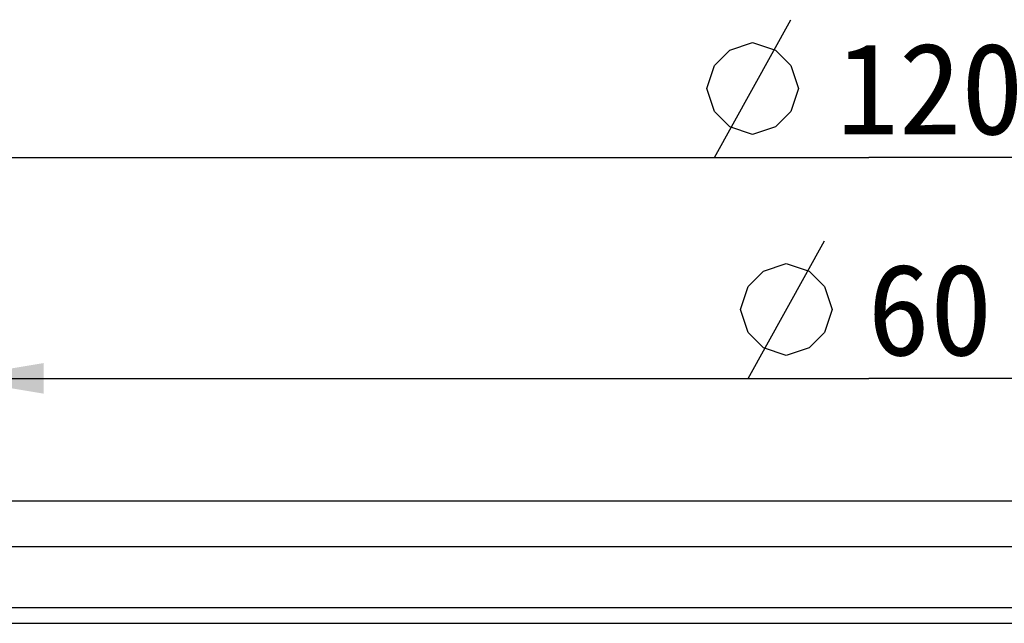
# Model space of a CAD drawing. Header units: millimetres. Extents: x 73 to 257, y 4 to 276.
# Tile 5 of 6: x 108 to 140, y 257 to 276. Entities that reach past the tile are written whole.
import ezdxf
from ezdxf.enums import TextEntityAlignment as Align

# ---------------------------------------------------------------- set-up
doc = ezdxf.new("R2010")
doc.units = ezdxf.units.MM
doc.header["$LTSCALE"] = 23.1
doc.layers.get('0').update_dxf_attribs({"linetype": 'CONTINUOUS'})
doc.layers.add('00_COMPONENTS', color=7, linetype='CONTINUOUS')
doc.layers.add('51__DRAFT_DIMS', color=7, linetype='CONTINUOUS')
doc.styles.get("Standard").update_dxf_attribs({"font": 'simfang.ttf'})
doc.dimstyles.new('DIMSTYLE_1', dxfattribs={"dimtxt": 3, "dimasz": 3, "dimexe": 2.5, "dimexo": 0.5, "dimgap": 0.75, "dimtad": 1, "dimdsep": 46, "dimtxsty": 'STANDARD', "dimblk": '_FILLED', "dimblk1": '_FILLED', "dimblk2": '_FILLED', "dimcen": 0.09, "dimclrt": 3, "dimazin": 2, "dimtp": 0.3, "dimtm": 0.3, "dimtfac": 1, "dimtofl": 0, "dimtmove": 0, "dimatfit": 3, "dimldrblk": '_FILLED', "dimfxl": 1, "dimtolj": 1, "dimarcsym": 0})

# ---------------------------------------------------------------- blocks, each defined once
blk = doc.blocks.new('_FILLED')
at = {"color": 0, "linetype": 'ByBlock'}
blk.add_solid([(0, 0), (-1, 0.167), (-1, -0.167)], dxfattribs=at)
blk = doc.blocks.new('*D1')
at = {"layer": '51__DRAFT_DIMS', "color": 4}
for p, q in [((75.569, 260.521), (75.569, 274.353)), ((195.569, 260.522), (195.569, 274.353)), ((75.569, 271.853), (135.569, 271.853)), ((195.569, 271.853), (135.569, 271.853))]:
    blk.add_line(p, q, dxfattribs=at)
at = {"layer": '51__DRAFT_DIMS', "color": 4, "xscale": 3, "yscale": 3, "zscale": 3, "rotation": 180}
blk.add_blockref('_FILLED', (75.569, 271.853), dxfattribs=at)
at = {"layer": '51__DRAFT_DIMS', "color": 4, "xscale": 3, "yscale": 3, "zscale": 3}
blk.add_blockref('_FILLED', (195.569, 271.853), dxfattribs=at)
at = {"layer": '51__DRAFT_DIMS', "color": 3}
blk.add_text('120', height=3, dxfattribs=at).set_placement((137.569, 272.603), align=Align.CENTER)
blk = doc.blocks.new('*D2')
at = {"layer": '51__DRAFT_DIMS', "color": 4}
for p, q in [((105.569, 259.621), (105.569, 267.128)), ((165.569, 259.621), (165.569, 267.128)), ((105.569, 264.628), (135.569, 264.628)), ((165.569, 264.628), (135.569, 264.628))]:
    blk.add_line(p, q, dxfattribs=at)
at = {"layer": '51__DRAFT_DIMS', "color": 4, "xscale": 3, "yscale": 3, "zscale": 3, "rotation": 180}
blk.add_blockref('_FILLED', (105.569, 264.628), dxfattribs=at)
at = {"layer": '51__DRAFT_DIMS', "color": 4, "xscale": 3, "yscale": 3, "zscale": 3}
blk.add_blockref('_FILLED', (165.569, 264.628), dxfattribs=at)
at = {"layer": '51__DRAFT_DIMS', "color": 3}
blk.add_text('60', height=3, dxfattribs=at).set_placement((137.569, 265.378), align=Align.CENTER)

msp = doc.modelspace()

# ---------------------------------------------------------------- linework, layer by layer
at = {"layer": '00_COMPONENTS', "color": 7}
for p, q in [((76.769, 260.6213), (194.9693, 260.6213)), ((165.569, 259.1213), (105.569, 259.1213)), ((167.269, 257.1213), (103.869, 257.1213)), ((104.369, 256.6213), (166.769, 256.6213))]:
    msp.add_line(p, q, dxfattribs=at)
at = {"layer": '51__DRAFT_DIMS', "color": 3}
for p, q in [((130.5144, 271.8528), (133.0144, 276.3528)), ((131.6159, 264.6283), (134.1159, 269.1283))]:
    msp.add_line(p, q, dxfattribs=at)
for points in [[(130.2644, 274.1028), (130.5144, 274.8528), (131.0144, 275.3528), (131.7644, 275.6028), (132.5144, 275.3528), (133.0144, 274.8528), (133.2644, 274.1028), (133.0144, 273.3528), (132.5144, 272.8528), (131.7644, 272.6028), (131.0144, 272.8528), (130.5144, 273.3528), (130.2644, 274.1028)], [(131.3659, 266.8783), (131.6159, 267.6283), (132.1159, 268.1283), (132.8659, 268.3783), (133.6159, 268.1283), (134.1159, 267.6283), (134.3659, 266.8783), (134.1159, 266.1283), (133.6159, 265.6283), (132.8659, 265.3783), (132.1159, 265.6283), (131.6159, 266.1283), (131.3659, 266.8783)]]:
    msp.add_lwpolyline(points, dxfattribs=at)

# ---------------------------------------------------------------- dimensions: what is measured, and where the dimension line sits
at = {"layer": '51__DRAFT_DIMS', "color": 4}
for base, p1, p2, picture, middle in [((195.569, 271.8528), (75.569, 260.021), (195.569, 260.0216), '*D1', (137.569, 271.8528)), ((165.569, 264.6283), (105.569, 259.1213), (165.569, 259.1213), '*D2', (137.569, 264.6283))]:
    dim = msp.add_linear_dim(base=base, p1=p1, p2=p2, text='%%c<>', dimstyle='DIMSTYLE_1', dxfattribs=at)
    dim.commit()
    dim.dimension.update_dxf_attribs({"geometry": picture, "text_midpoint": middle, "dimtype": 160})

doc.saveas('drawing.dxf')
